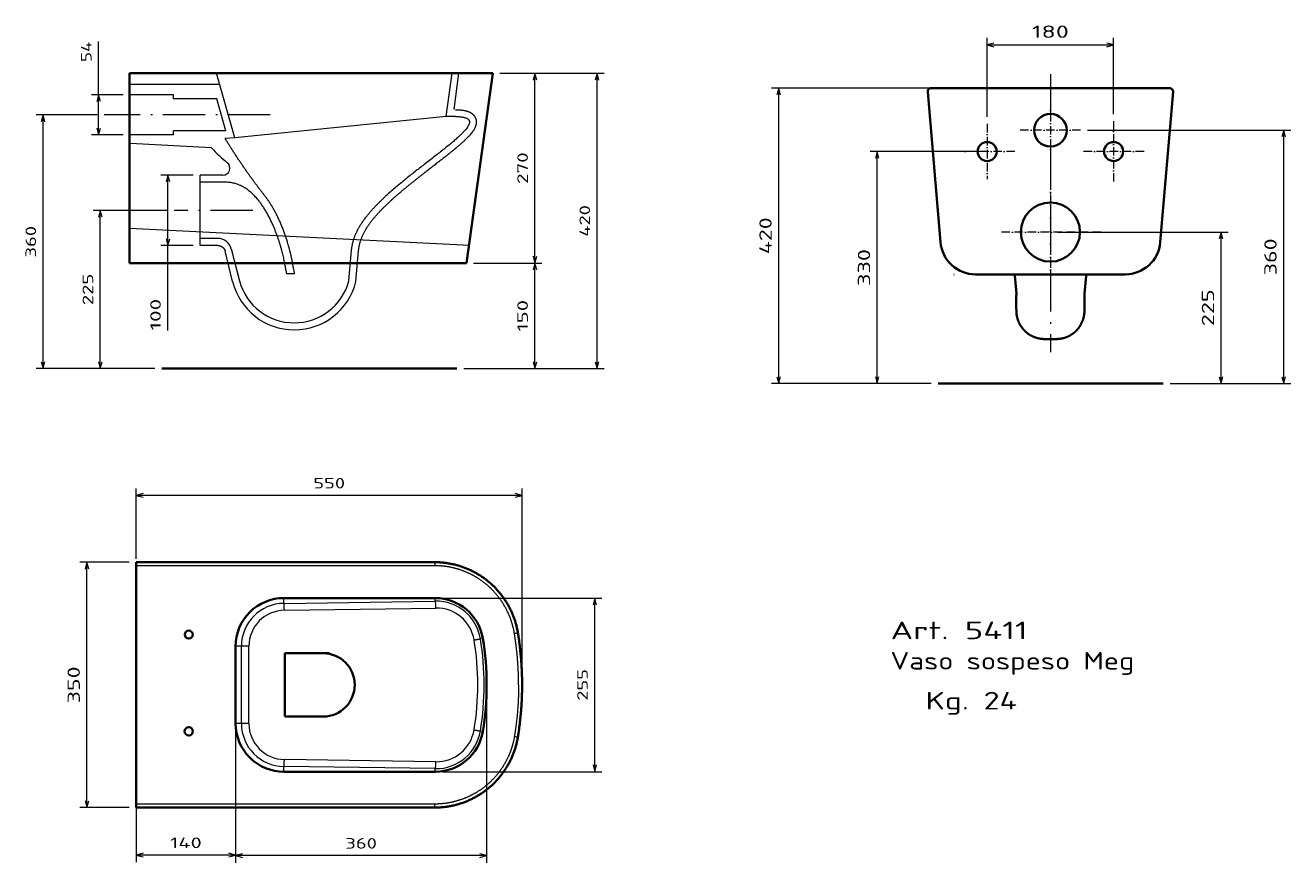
# Model space of a CAD drawing. Extents: x 29 to 389, y 26 to 264.
import ezdxf
from ezdxf.enums import TextEntityAlignment as Align

# ---------------------------------------------------------------- set-up
doc = ezdxf.new("R2010")
doc.units = 0
doc.linetypes.add('DASHDOT', pattern=[18.5, 12, -3, 0.5, -3])
doc.layers.get('0').update_dxf_attribs({"lineweight": 13})
doc.styles.get("Standard").update_dxf_attribs({"font": 'isocp.shx'})
doc.dimstyles.get("Standard").update_dxf_attribs({"dimtxt": 2.5, "dimasz": 2.5, "dimexe": 1.25, "dimexo": 0.625, "dimtad": 1, "dimcen": 2.5, "dimadec": 0, "dimazin": 0, "dimtfac": 1, "dimtmove": 0, "dimatfit": 0, "dimfxl": 0, "dimarcsym": 0})

# ---------------------------------------------------------------- blocks, each defined once
blk = doc.blocks.new('*D')
at = {"color": 7, "lineweight": 13}
for p, q in [((49.78, 233.31), (49.78, 259.85)), ((302.67, 238.43), (302.67, 260.93)), ((338.66, 239.22), (338.66, 260.93)), ((302.67, 258.93), (338.66, 258.93)), ((163.99, 250.84), (193.64, 250.84)), ((173.96, 196.85), (173.96, 250.84)), ((191.64, 166.83), (191.64, 250.84)), ((318.66, 246.63), (241.33, 246.63)), ((243.33, 162.57), (243.33, 246.63)), ((33.98, 166.83), (33.98, 238.98)), ((331.24, 234.64), (389.05, 234.64)), ((387.05, 162.57), (387.05, 234.64)), ((302.14, 228.57), (269.36, 228.57)), ((271.36, 162.57), (271.36, 228.57)), ((69.49, 177.66), (69.49, 221.84)), ((69.27, 211.83), (48.24, 211.83)), ((50.24, 166.83), (50.24, 211.83)), ((322.66, 205.66), (371.25, 205.66)), ((369.25, 162.57), (369.25, 205.66)), ((173.96, 166.83), (173.96, 196.85)), ((65.8, 166.83), (31.98, 166.83)), ((153.73, 166.83), (193.64, 166.83)), ((153.73, 166.83), (175.96, 166.83)), ((286.74, 162.57), (241.33, 162.57)), ((354.78, 162.57), (389.05, 162.57)), ((170.31, 130.7), (60.5, 130.7)), ((170.31, 78.8), (170.31, 132.7)), ((46.46, 41.89), (46.46, 111.71)), ((147.61, 101.51), (193.01, 101.51)), ((191.01, 52.09), (191.01, 101.51)), ((160.19, 75.85), (160.19, 26.21)), ((60.5, 74.8), (60.5, 26.38)), ((88.79, 74.8), (88.79, 26.38)), ((88.79, 74.43), (88.79, 26.21)), ((147.61, 52.09), (193.01, 52.09)), ((88.79, 28.38), (60.5, 28.38)), ((160.19, 28.21), (88.79, 28.21))]:
    blk.add_line(p, q, dxfattribs=at)
at = {"color": 7, "lineweight": 13, "ltscale": 0.29928}
blk.add_line((163.99, 250.84), (175.96, 250.84), dxfattribs=at)
at = {"color": 7, "lineweight": 13, "ltscale": 0.2243}
for p, q in [((56.75, 244.75), (47.78, 244.75)), ((56.75, 233.31), (47.78, 233.31))]:
    blk.add_line(p, q, dxfattribs=at)
at = {"color": 7, "lineweight": 13, "ltscale": 0.435832}
blk.add_line((49.41, 238.98), (31.98, 238.98), dxfattribs=at)
at = {"color": 7, "lineweight": 13, "ltscale": 0.229547}
for p, q in [((76.67, 221.84), (67.49, 221.84)), ((76.67, 201.84), (67.49, 201.84))]:
    blk.add_line(p, q, dxfattribs=at)
at = {"color": 7, "lineweight": 13, "ltscale": 0.48807}
blk.add_line((156.44, 196.85), (175.96, 196.85), dxfattribs=at)
blk.add_line((156.44, 196.85), (175.96, 196.85), dxfattribs=at)
at = {"color": 7, "lineweight": 13, "ltscale": 0.438909}
blk.add_line((65.8, 166.83), (48.24, 166.83), dxfattribs=at)
at = {"color": 7, "lineweight": 13, "ltscale": 0.434316}
blk.add_line((286.74, 162.57), (269.36, 162.57), dxfattribs=at)
at = {"color": 7, "lineweight": 13, "ltscale": 0.411671}
blk.add_line((354.78, 162.57), (371.25, 162.57), dxfattribs=at)
at = {"color": 7, "lineweight": 13, "ltscale": 0.499638}
blk.add_line((60.5, 112.71), (60.5, 132.7), dxfattribs=at)
at = {"color": 7, "lineweight": 13, "ltscale": 0.350828}
for p, q in [((58.5, 111.71), (44.46, 111.71)), ((58.5, 41.89), (44.46, 41.89))]:
    blk.add_line(p, q, dxfattribs=at)
at = {"color": 7, "lineweight": 13}
for points in [[(304.6, 259.45), (302.67, 258.93), (304.6, 258.41)], [(336.73, 258.41), (338.66, 258.93), (336.73, 259.45)], [(174.48, 248.91), (173.96, 250.84), (173.44, 248.91)], [(192.16, 248.91), (191.64, 250.84), (191.13, 248.91)], [(243.85, 244.7), (243.33, 246.63), (242.82, 244.7)], [(50.29, 242.82), (49.78, 244.75), (49.26, 242.82)], [(34.49, 237.05), (33.98, 238.98), (33.46, 237.05)], [(49.26, 235.24), (49.78, 233.31), (50.29, 235.24)], [(387.57, 232.71), (387.05, 234.64), (386.53, 232.71)], [(271.88, 226.64), (271.36, 228.57), (270.85, 226.64)], [(70.01, 219.91), (69.49, 221.84), (68.97, 219.91)], [(50.76, 209.9), (50.24, 211.83), (49.72, 209.9)], [(369.77, 203.73), (369.25, 205.66), (368.73, 203.73)], [(68.97, 203.77), (69.49, 201.84), (70.01, 203.77)], [(173.44, 198.78), (173.96, 196.85), (174.48, 198.78)], [(174.48, 194.92), (173.96, 196.85), (173.44, 194.92)], [(33.46, 168.76), (33.98, 166.83), (34.49, 168.76)], [(49.72, 168.76), (50.24, 166.83), (50.76, 168.76)], [(173.44, 168.76), (173.96, 166.83), (174.48, 168.76)], [(191.13, 168.76), (191.64, 166.83), (192.16, 168.76)], [(242.82, 164.51), (243.33, 162.57), (243.85, 164.51)], [(270.85, 164.51), (271.36, 162.57), (271.88, 164.51)], [(368.73, 164.51), (369.25, 162.57), (369.77, 164.51)], [(386.53, 164.51), (387.05, 162.57), (387.57, 164.51)], [(62.43, 131.22), (60.5, 130.7), (62.43, 130.18)], [(168.38, 130.18), (170.31, 130.7), (168.38, 131.22)], [(46.98, 109.78), (46.46, 111.71), (45.94, 109.78)], [(191.52, 99.58), (191.01, 101.51), (190.49, 99.58)], [(190.49, 54.03), (191.01, 52.09), (191.52, 54.03)], [(45.94, 43.82), (46.46, 41.89), (46.98, 43.82)], [(62.43, 28.9), (60.5, 28.38), (62.43, 27.86)], [(86.85, 27.86), (88.79, 28.38), (86.85, 28.9)], [(90.72, 28.73), (88.79, 28.21), (90.72, 27.69)], [(158.26, 27.69), (160.19, 28.21), (158.26, 28.73)]]:
    blk.add_lwpolyline(points, dxfattribs=at)
blk.add_text('180', height=3.5, dxfattribs=at).set_placement((315.41, 260.93), (325.92, 260.93), align=Align.FIT)
for s, height, rotation, p, p2 in [('54', 3, 90, (47.78, 254.05), (47.78, 259.85)), ('270', 3, 90, (171.96, 219.34), (171.96, 228.35)), ('420', 3, 90, (189.64, 204.33), (189.64, 213.34)), ('420', 3.5, 90, (241.33, 199.35), (241.33, 209.86)), ('360', 3, 90, (31.98, 198.4), (31.98, 207.41)), ('360', 3.5, 90, (385.05, 193.35), (385.05, 203.86)), ('330', 3.5, 90, (269.36, 190.32), (269.36, 200.83)), ('225', 3, 90, (48.24, 184.83), (48.24, 193.83)), ('225', 3.5, 90, (367.25, 178.86), (367.25, 189.37)), ('100', 3, 90, (67.49, 177.66), (67.49, 186.67)), ('150', 3, 90, (171.96, 177.34), (171.96, 186.34)), ('550', 3, 360, (110.9, 132.7), (119.91, 132.7)), ('350', 3.5, 90, (44.46, 71.55), (44.46, 82.06)), ('255', 3, 90, (189.01, 72.3), (189.01, 81.31)), ('140', 3, 360, (70.14, 30.38), (79.14, 30.38)), ('360', 3, 360, (119.99, 30.21), (128.99, 30.21))]:
    blk.add_text(s, height=height, rotation=rotation, dxfattribs=at).set_placement(p, p2, align=Align.FIT)
blk = doc.blocks.new('BLOCK1')
at = {"color": 7, "lineweight": 13}
for s, p, p2 in [('Art. 5411', (20, -16.94), (59.03, -16.94)), ('Vaso sospeso Meg', (20, -25.58), (89.39, -25.58))]:
    blk.add_text(s, height=5, dxfattribs=at).set_placement(p, p2, align=Align.FIT)
blk = doc.blocks.new('BLOCK2')
at = {"color": 7, "lineweight": 13}
blk.add_text('Kg. 24', height=5, dxfattribs=at).set_placement((30, -36.94), (56.02, -36.94), align=Align.FIT)
blk = doc.blocks.new('BLOCK3')
at = {"color": 7, "linetype": 'DASHDOT', "lineweight": 13}
for p, q in [((-90, -51), (-90, -129.6)), ((-50.7, -90.3), (-129.3, -90.3))]:
    blk.add_line(p, q, dxfattribs=at)
blk = doc.blocks.new('BLOCK4')
at = {"color": 7, "linetype": 'DASHDOT', "lineweight": 13}
for p, q in [((90, -47), (90, -133.5)), ((133.2, -90.3), (46.7, -90.3))]:
    blk.add_line(p, q, dxfattribs=at)
blk = doc.blocks.new('BLOCK5')
at = {"color": 7, "linetype": 'DASHDOT', "lineweight": 13}
for p, q in [((0, -132.9), (0, -276.8)), ((72, -204.8), (-72, -204.8))]:
    blk.add_line(p, q, dxfattribs=at)
blk = doc.blocks.new('BLOCK6')
at = {"color": 7, "linetype": 'DASHDOT', "lineweight": 13}
for p, q in [((0, -17.1), (0, -102.8)), ((42.9, -60), (-42.9, -60))]:
    blk.add_line(p, q, dxfattribs=at)

msp = doc.modelspace()

# ---------------------------------------------------------------- linework, layer by layer
at = {"color": 7, "lineweight": 35}
for p, q in [((58.6097, 250.8425), (161.9907, 250.8425)), ((58.6097, 250.8425), (58.6097, 196.8492)), ((161.9907, 250.8425), (154.4391, 196.8492)), ((285.756, 245.5438), (289.3866, 202.7824)), ((320.6639, 246.6284), (286.7524, 246.6284)), ((320.6639, 246.6284), (354.5754, 246.6284)), ((355.5718, 245.5438), (351.9411, 202.7824)), ((154.4391, 196.8492), (58.6097, 196.8492)), ((320.6639, 193.6284), (299.3508, 193.6284)), ((320.6639, 193.6284), (341.9769, 193.6284)), ((60.4954, 111.7148), (145.4281, 111.7148)), ((60.4954, 76.8033), (60.4954, 110.7148)), ((145.6067, 101.5119), (102.4954, 101.5119)), ((60.4954, 76.8033), (60.4954, 42.8918)), ((102.4954, 52.0947), (145.6067, 52.0947)), ((145.4281, 41.8918), (60.4954, 41.8918))]:
    msp.add_line(p, q, dxfattribs=at)
at = {"color": 7, "lineweight": 13}
for p, q in [((152.3265, 250.8921), (83.3137, 250.8425)), ((84.2483, 247.6025), (58.6097, 247.6025)), ((84.2483, 247.6025), (58.6097, 247.6025)), ((148.7241, 238.5225), (88.6005, 232.5149)), ((148.7241, 238.5225), (88.6005, 232.5149)), ((81.9506, 229.6268), (58.7471, 230.8429)), ((81.9506, 229.6268), (58.7471, 230.8429)), ((155.4028, 201.8652), (58.6097, 206.6838)), ((145.4281, 110.7148), (60.4954, 110.7148)), ((102.4954, 100.0092), (145.6067, 100.6364)), ((102.6598, 98.0396), (145.7711, 98.6667)), ((145.7711, 54.9399), (102.6598, 55.5671)), ((145.6067, 52.9703), (102.4954, 53.5974)), ((145.4281, 42.8918), (60.4954, 42.8918))]:
    msp.add_line(p, q, dxfattribs=at)
at = {"color": 7, "lineweight": 13, "ltscale": 0.015612}
msp.add_line((83.4867, 250.2425), (83.3137, 250.8425), dxfattribs=at)
at = {"color": 7, "lineweight": 13, "ltscale": 0.461261}
msp.add_line((88.6005, 232.5149), (83.4867, 250.2425), dxfattribs=at)
msp.add_line((88.6005, 232.5149), (83.4867, 250.2425), dxfattribs=at)
at = {"color": 7, "lineweight": 13, "ltscale": 0.310726}
msp.add_line((148.7241, 238.5225), (150.3667, 250.8425), dxfattribs=at)
msp.add_line((148.7241, 238.5225), (150.3667, 250.8425), dxfattribs=at)
at = {"color": 7, "lineweight": 13, "ltscale": 0.261124}
msp.add_line((150.946, 240.5388), (152.3265, 250.8921), dxfattribs=at)
msp.add_line((150.946, 240.5388), (152.3265, 250.8921), dxfattribs=at)
at = {"color": 7, "linetype": 'DASHDOT', "lineweight": 13}
for p, q in [((320.6639, 250.5634), (320.6639, 171.4406)), ((98.6097, 238.9785), (51.4097, 238.9785)), ((98.6097, 238.9785), (51.4097, 238.9785)), ((93.6737, 211.8307), (71.2737, 211.8307)), ((93.6737, 211.8307), (71.2737, 211.8307))]:
    msp.add_line(p, q, dxfattribs=at)
at = {"color": 7, "lineweight": 13, "ltscale": 0.071473}
msp.add_line((58.7471, 244.7469), (58.6097, 247.6025), dxfattribs=at)
msp.add_line((58.7471, 244.7469), (58.6097, 247.6025), dxfattribs=at)
at = {"color": 7, "lineweight": 13, "ltscale": 0.308}
for p, q in [((71.0671, 244.7469), (58.7471, 244.7469)), ((71.0671, 244.7469), (58.7471, 244.7469)), ((83.3871, 243.6029), (71.0671, 243.6029)), ((83.3871, 243.6029), (71.0671, 243.6029)), ((71.0671, 233.3069), (58.7471, 233.3069)), ((71.0671, 233.3069), (58.7471, 233.3069))]:
    msp.add_line(p, q, dxfattribs=at)
at = {"color": 7, "lineweight": 13, "ltscale": 0.286}
msp.add_line((58.7471, 233.3069), (58.7471, 244.7469), dxfattribs=at)
msp.add_line((58.7471, 233.3069), (58.7471, 244.7469), dxfattribs=at)
at = {"color": 7, "lineweight": 13, "ltscale": 0.0286}
for p, q in [((71.0671, 243.6029), (71.0671, 244.7469)), ((71.0671, 243.6029), (71.0671, 244.7469)), ((71.0671, 233.3069), (71.0671, 234.4509)), ((71.0671, 233.3069), (71.0671, 234.4509))]:
    msp.add_line(p, q, dxfattribs=at)
at = {"color": 7, "lineweight": 13, "ltscale": 0.238129}
msp.add_line((86.0271, 234.4509), (83.3871, 243.6029), dxfattribs=at)
msp.add_line((86.0271, 234.4509), (83.3871, 243.6029), dxfattribs=at)
at = {"color": 7, "lineweight": 13, "ltscale": 0.066}
msp.add_line((151.3641, 238.5225), (148.7241, 238.5225), dxfattribs=at)
msp.add_line((151.3641, 238.5225), (148.7241, 238.5225), dxfattribs=at)
at = {"color": 7, "lineweight": 13, "ltscale": 0.374}
msp.add_line((86.0271, 234.4509), (71.0671, 234.4509), dxfattribs=at)
msp.add_line((86.0271, 234.4509), (71.0671, 234.4509), dxfattribs=at)
at = {"color": 7, "lineweight": 13, "ltscale": 0.0616}
msp.add_line((58.7471, 230.8429), (58.7471, 233.3069), dxfattribs=at)
msp.add_line((58.7471, 230.8429), (58.7471, 233.3069), dxfattribs=at)
at = {"color": 7, "lineweight": 13, "ltscale": 0.070274}
msp.add_line((88.6005, 232.5149), (85.8002, 232.2699), dxfattribs=at)
msp.add_line((88.6005, 232.5149), (85.8002, 232.2699), dxfattribs=at)
at = {"color": 7, "lineweight": 13, "ltscale": 0.25}
for p, q in [((78.6737, 211.8385), (78.6737, 221.8385)), ((78.6737, 211.8385), (78.6737, 221.8385)), ((78.6737, 211.8385), (78.6737, 221.8385)), ((78.6737, 211.8385), (78.6737, 221.8385)), ((78.6737, 201.8385), (78.6737, 211.8385)), ((78.6737, 201.8385), (78.6737, 211.8385)), ((78.6737, 201.8385), (78.6737, 211.8385)), ((78.6737, 201.8385), (78.6737, 211.8385))]:
    msp.add_line(p, q, dxfattribs=at)
at = {"color": 7, "lineweight": 13, "ltscale": 0.161867}
msp.add_line((85.1483, 221.8385), (78.6737, 221.8385), dxfattribs=at)
msp.add_line((85.1483, 221.8385), (78.6737, 221.8385), dxfattribs=at)
at = {"color": 7, "lineweight": 13, "ltscale": 0.17702}
msp.add_line((85.7545, 219.8385), (78.6737, 219.8385), dxfattribs=at)
msp.add_line((85.7545, 219.8385), (78.6737, 219.8385), dxfattribs=at)
at = {"color": 7, "lineweight": 13, "ltscale": 0.124904}
msp.add_line((83.6698, 203.8385), (78.6737, 203.8385), dxfattribs=at)
msp.add_line((83.6698, 203.8385), (78.6737, 203.8385), dxfattribs=at)
at = {"color": 7, "lineweight": 13, "ltscale": 0.126552}
msp.add_line((83.7357, 201.8385), (78.6737, 201.8385), dxfattribs=at)
msp.add_line((83.7357, 201.8385), (78.6737, 201.8385), dxfattribs=at)
at = {"color": 7, "lineweight": 13, "ltscale": 0.225101}
msp.add_line((87.9224, 191.5938), (85.78, 200.3393), dxfattribs=at)
msp.add_line((87.9224, 191.5938), (85.78, 200.3393), dxfattribs=at)
at = {"color": 7, "lineweight": 13, "ltscale": 0.219472}
for p, q in [((121.0159, 191.7681), (121.781, 200.5136)), ((121.0159, 191.7681), (121.781, 200.5136)), ((123.0083, 191.5938), (123.7734, 200.3393)), ((123.0083, 191.5938), (123.7734, 200.3393))]:
    msp.add_line(p, q, dxfattribs=at)
at = {"color": 7, "lineweight": 13, "ltscale": 0.026633}
for p, q in [((103.0937, 194.8385), (103.246, 193.7842)), ((105.3165, 194.8385), (105.4689, 193.7842))]:
    msp.add_line(p, q, dxfattribs=at)
at = {"color": 7, "lineweight": 13, "ltscale": 0.007948}
msp.add_line((105.271, 195.1532), (105.3165, 194.8385), dxfattribs=at)
msp.add_line((105.271, 195.1532), (105.3165, 194.8385), dxfattribs=at)
at = {"color": 7, "lineweight": 35, "ltscale": 1.47123e-05}
msp.add_line((289.9039, 196.6905), (289.9038, 196.6911), dxfattribs=at)
at = {"color": 7, "lineweight": 13, "ltscale": 0.055571}
msp.add_line((105.4689, 193.7842), (103.246, 193.7842), dxfattribs=at)
at = {"color": 7, "lineweight": 35, "ltscale": 0.000270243}
msp.add_line((293.2265, 193.6284), (293.2373, 193.6284), dxfattribs=at)
at = {"color": 7, "lineweight": 13, "ltscale": 2.61337e-05}
msp.add_line((310.0812, 193.6284), (310.0823, 193.6284), dxfattribs=at)
at = {"color": 7, "lineweight": 35, "ltscale": 0.128145}
msp.add_line((310.9677, 188.2002), (310.5203, 193.3065), dxfattribs=at)
at = {"color": 7, "lineweight": 35, "ltscale": 0.001977}
msp.add_line((310.533, 193.2284), (310.5203, 193.3065), dxfattribs=at)
at = {"color": 7, "lineweight": 35, "ltscale": 0.128171}
msp.add_line((310.9678, 188.1992), (310.5203, 193.3065), dxfattribs=at)
at = {"color": 7, "lineweight": 35, "ltscale": 0.127918}
for p, q in [((310.9789, 188.1312), (310.533, 193.2284)), ((330.3488, 188.1312), (330.7948, 193.2284))]:
    msp.add_line(p, q, dxfattribs=at)
at = {"color": 7, "lineweight": 35, "ltscale": 0.001979}
msp.add_line((330.7948, 193.2284), (330.7821, 193.3066), dxfattribs=at)
at = {"color": 7, "lineweight": 13, "ltscale": 0.000104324}
for p, q in [((310.9934, 187.8317), (310.9936, 187.8359)), ((330.3344, 187.8317), (330.3341, 187.8359))]:
    msp.add_line(p, q, dxfattribs=at)
at = {"color": 7, "lineweight": 13, "ltscale": 4.72098e-05}
msp.add_line((310.9708, 183.4452), (310.9708, 183.447), dxfattribs=at)
at = {"color": 7, "lineweight": 35, "ltscale": 0.001718}
msp.add_line((310.9723, 183.3765), (310.9708, 183.4452), dxfattribs=at)
at = {"color": 7, "lineweight": 35, "ltscale": 0.002359}
for p, q in [((318.9572, 175.2206), (319.0515, 175.2205)), ((322.2762, 175.2205), (322.3706, 175.2206))]:
    msp.add_line(p, q, dxfattribs=at)
at = {"color": 7, "lineweight": 35, "ltscale": 0.040308}
for p, q in [((319.0515, 175.2205), (320.6639, 175.2239)), ((320.6639, 175.2239), (322.2762, 175.2205))]:
    msp.add_line(p, q, dxfattribs=at)
at = {"color": 5, "lineweight": 35}
for p, q in [((67.7961, 166.8305), (151.7274, 166.8305)), ((288.7353, 162.5746), (352.7823, 162.5746))]:
    msp.add_line(p, q, dxfattribs=at)
at = {"color": 7, "lineweight": 35, "ltscale": 0.025}
for p, q in [((60.4954, 111.7148), (60.4954, 110.7148)), ((60.4954, 41.8918), (60.4954, 42.8918))]:
    msp.add_line(p, q, dxfattribs=at)
at = {"color": 7, "lineweight": 13, "ltscale": 0.025}
for p, q in [((145.4281, 111.7148), (145.4281, 110.7148)), ((145.4281, 41.8918), (145.4281, 42.8918))]:
    msp.add_line(p, q, dxfattribs=at)
at = {"color": 7, "lineweight": 13, "ltscale": 0.037568}
for p, q in [((102.4954, 100.0092), (102.4954, 101.5119)), ((102.4954, 52.0947), (102.4954, 53.5974))]:
    msp.add_line(p, q, dxfattribs=at)
at = {"color": 7, "lineweight": 13, "ltscale": 0.021888}
for p, q in [((145.6067, 100.6364), (145.6067, 101.5119)), ((145.6067, 52.0947), (145.6067, 52.9703))]:
    msp.add_line(p, q, dxfattribs=at)
at = {"color": 7, "lineweight": 13, "ltscale": 0.017934}
for p, q in [((159.1312, 90.0422), (158.4235, 89.925)), ((159.1312, 63.5644), (158.4235, 63.6816))]:
    msp.add_line(p, q, dxfattribs=at)
at = {"color": 7, "lineweight": 13, "ltscale": 0.041237}
for p, q in [((90.4363, 87.8033), (88.7868, 87.8033)), ((90.4363, 65.8033), (88.7868, 65.8033))]:
    msp.add_line(p, q, dxfattribs=at)
at = {"color": 7, "lineweight": 35, "ltscale": 0.275}
for p, q in [((88.7868, 87.8033), (88.7868, 76.8033)), ((88.7868, 76.8033), (88.7868, 65.8033))]:
    msp.add_line(p, q, dxfattribs=at)
at = {"color": 7, "lineweight": 13, "ltscale": 0.053352}
for p, q in [((92.5703, 87.8033), (90.4363, 87.8033)), ((92.5703, 65.8033), (90.4363, 65.8033))]:
    msp.add_line(p, q, dxfattribs=at)
at = {"color": 7, "lineweight": 13, "ltscale": 0.275}
for p, q in [((90.4363, 76.8033), (90.4363, 87.8033)), ((92.5703, 76.8033), (92.5703, 87.8033)), ((90.4363, 65.8033), (90.4363, 76.8033)), ((92.5703, 65.8033), (92.5703, 76.8033))]:
    msp.add_line(p, q, dxfattribs=at)
at = {"color": 7, "lineweight": 35, "ltscale": 0.45}
msp.add_line((102.808, 67.8033), (102.808, 85.8033), dxfattribs=at)
at = {"color": 7, "lineweight": 35, "ltscale": 0.316688}
msp.add_line((102.808, 85.8033), (115.4755, 85.8033), dxfattribs=at)
at = {"color": 7, "lineweight": 35, "ltscale": 0.271754}
msp.add_line((102.808, 67.8033), (113.6782, 67.8033), dxfattribs=at)
at = {"color": 7, "lineweight": 35}
for centre, radius in [((320.6638, 234.637), 4.6441), ((302.668, 228.5725), 2.7135), ((338.6598, 228.5725), 2.7135), ((320.6631, 205.6594), 8.4081), ((75.4298, 91.1254), 1.1257), ((75.4298, 63.5887), 1.2002)]:
    msp.add_circle(centre, radius, dxfattribs=at)
for centre, radius, start, end in [((286.7524, 245.6284), 1, 90, 184.853096), ((354.5754, 245.6284), 1, 355.146904, 450), ((299.3508, 203.6284), 10, 184.853096, 270), ((341.9769, 203.6284), 10, 270.000006, 355.146899), ((307.0279, 187.9747), 3.9459, 356.705204, 363.828556), ((306.9815, 187.932), 3.9995, 356.637322, 364.939584), ((310.1706, 187.8819), 0.8245, 347.067818, 351.036307), ((331.1585, 187.8822), 0.826, 188.963554, 192.928291), ((334.3475, 187.9321), 4.0009, 175.024969, 183.362099), ((311.5921, 183.3818), 0.6197, 180.494207, 185.882141), ((319.2728, 183.3338), 8.297, 180.113012, 190.696845), ((102.4953, 87.8034), 13.7085, 449.999692, 540.000318), ((145.6067, 87.8033), 13.7086, 369.399492, 450.000115), ((80.2929, 76.9908), 79.9113, 359.86558, 369.399854), ((113.6782, 76.8033), 9, 270, 450), ((80.2929, 76.6158), 79.9113, 350.600147, 360.134423), ((102.4953, 65.8032), 13.7085, 179.999682, 270.000308), ((145.6067, 65.8033), 13.7086, 269.999885, 350.600508)]:
    msp.add_arc(centre, radius, start, end, dxfattribs=at)
at = {"color": 7, "lineweight": 13}
for centre, radius, start, end in [((110.6278, 255.3453), 38.5202, 221.886564, 231.03715), ((110.6278, 255.3453), 38.5202, 221.886564, 231.03715), ((85.1483, 223.8385), 2, 340.523244, 411.04649), ((85.1483, 223.8385), 2, 340.523244, 411.04649), ((85.1483, 223.8385), 2, 270, 340.523244), ((85.1483, 223.8385), 2, 270, 340.523244), ((83.6698, 199.8385), 4, 373.764783, 450), ((83.6698, 199.8385), 4, 373.764783, 450), ((105.4653, 195.903), 18.0644, 193.800698, 346.199302), ((105.4432, 195.9666), 16.1287, 195.088531, 344.911469), ((309.9009, 187.9182), 1.0958, 348.376311, 355.474392), ((307.0251, 187.7913), 3.9684, 0.583517, 4.993637), ((307.0661, 187.7888), 3.9278, 0.686602, 4.999933), ((334.2616, 187.7888), 3.9278, 175.000067, 179.313398), ((334.3027, 187.7913), 3.9684, 175.006363, 179.416483), ((331.4268, 187.9182), 1.0957, 184.52562, 191.624162), ((102.6434, 87.8027), 12.2073, 90.695, 179.997124), ((102.808, 87.8028), 10.2378, 90.829347, 179.997076), ((145.7654, 87.8023), 12.835, 369.519723, 450.70839), ((145.9297, 87.8024), 10.8654, 369.540737, 450.836371), ((111.8787, 437.9766), 351.0355, 279.218958, 279.382177), ((81.5789, 76.9907), 76.118, 359.858931, 369.537807), ((81.4154, 76.9908), 78.0868, 359.86075, 369.534393), ((81.5795, 76.6159), 76.1174, 350.462164, 360.141109), ((81.4154, 76.6159), 78.0867, 350.465602, 360.135841), ((102.6434, 65.8039), 12.2073, 180.002878, 269.304997), ((102.808, 65.8038), 10.2378, 180.002872, 269.17067), ((145.7654, 65.8043), 12.835, 269.291608, 350.480278), ((145.9297, 65.8042), 10.8654, 269.163623, 350.459267), ((227.6935, 420.7622), 363.5453, 260.568095, 260.725698)]:
    msp.add_arc(centre, radius, start, end, dxfattribs=at)
for centre, major_axis, start_param, end_param in [((102.4954, 98.0396), (0.0291, -1.9998), 1.56960027, 2.96646072), ((145.6067, 98.6667), (0.0291, -1.9998), 1.56960158, 2.96646086), ((102.4954, 55.5671), (0.0291, 1.9998), 3.3167247, 4.71358527), ((145.6067, 54.9399), (0.0291, 1.9998), 3.31672459, 4.71358503)]:
    msp.add_ellipse(centre, major_axis=major_axis, ratio=0.08221606, start_param=start_param, end_param=end_param, dxfattribs=at)
for points in [[(151.3641, 238.5225), (158.1922, 238.5225), (157.5118, 235.6939), (149.3227, 230.0367), (139.4054, 223.093), (131.4707, 215.8528)], [(151.3641, 238.5225), (158.1922, 238.5225), (157.5118, 235.6939), (149.3227, 230.0367), (139.4054, 223.093), (131.4707, 215.8528)], [(97.2075, 215.7973), (94.7387, 218.9539), (92.3636, 222.1794), (90.0821, 225.4739), (87.8943, 228.8374), (85.8002, 232.2699)], [(97.2075, 215.7973), (94.7387, 218.9539), (92.3636, 222.1794), (90.0821, 225.4739), (87.8943, 228.8374), (85.8002, 232.2699)], [(103.0937, 194.8385), (102.2234, 200.8609), (100.0617, 207.8636), (96.6084, 215.8469), (91.8393, 219.8385), (85.7545, 219.8385)], [(103.0937, 194.8385), (102.2234, 200.8609), (100.0617, 207.8636), (96.6084, 215.8469), (91.8393, 219.8385), (85.7545, 219.8385)], [(121.781, 200.5136), (122.0972, 204.1285), (123.554, 207.4979), (126.1514, 210.6219), (128.7903, 213.4069), (131.4707, 215.8528)], [(121.781, 200.5136), (122.0972, 204.1285), (123.554, 207.4979), (126.1514, 210.6219), (128.7903, 213.4069), (131.4707, 215.8528)], [(123.7734, 200.3393), (124.0647, 203.6695), (125.4257, 206.7616), (127.8563, 209.6156), (130.3063, 212.1693), (132.7756, 214.4226)], [(123.7734, 200.3393), (124.0647, 203.6695), (125.4257, 206.7616), (127.8563, 209.6156), (130.3063, 212.1693), (132.7756, 214.4226)], [(83.7357, 201.8385), (84.2427, 201.8385), (84.7719, 201.6484), (85.3233, 201.2681), (85.6593, 200.8318), (85.78, 200.3393)], [(83.7357, 201.8385), (84.2427, 201.8385), (84.7719, 201.6484), (85.3233, 201.2681), (85.6593, 200.8318), (85.78, 200.3393)], [(87.555, 200.7903), (87.9982, 198.9809), (88.4623, 197.1767), (88.9473, 195.3777), (89.4188, 193.5754), (89.8706, 191.7681)], [(87.555, 200.7903), (87.9982, 198.9809), (88.4623, 197.1767), (88.9473, 195.3777), (89.4188, 193.5754), (89.8706, 191.7681)]]:
    msp.add_open_spline(points, degree=5, dxfattribs=at)
for points, knots in [([(151.3641, 240.4585), (152.0236, 240.4583), (153.0073, 240.4224), (153.9207, 240.3111), (155.0576, 240.056), (156.1006, 239.4063), (156.7631, 238.7199), (157.2418, 237.873), (157.3332, 236.9124), (157.1721, 235.8961), (156.7698, 235.045), (156.4086, 234.4751), (155.6774, 233.4515), (154.7583, 232.4755), (154.0835, 231.8185), (152.2449, 230.145), (150.1832, 228.4626), (148.9153, 227.4576), (145.6287, 224.8954), (141.5153, 221.7315), (138.7389, 219.5542), (136.0313, 217.3356), (133.4357, 215.0249), (132.7756, 214.4226)], [0, 0, 0, 0, 0, 0, 17.11456863, 26.41187398, 26.41187398, 34.63221132, 34.63221132, 42.82670223, 51.36630348, 51.36630348, 63.42370302, 63.42370302, 63.42370302, 89.32969764, 89.32969764, 89.32969764, 128.21596868, 128.21596868, 128.21596868, 186.8104192, 207.21904512, 207.21904512, 207.21904512, 207.21904512, 207.21904512, 207.21904512]), ([(151.3641, 240.4585), (152.0236, 240.4583), (153.0073, 240.4224), (153.9207, 240.3111), (155.0576, 240.056), (156.1006, 239.4063), (156.7631, 238.7199), (157.2418, 237.873), (157.3332, 236.9124), (157.1721, 235.8961), (156.7698, 235.045), (156.4086, 234.4751), (155.6774, 233.4515), (154.7583, 232.4755), (154.0835, 231.8185), (152.2449, 230.145), (150.1832, 228.4626), (148.9153, 227.4576), (145.6287, 224.8954), (141.5153, 221.7315), (138.7389, 219.5542), (136.0313, 217.3356), (133.4357, 215.0249), (132.7756, 214.4226)], [0, 0, 0, 0, 0, 0, 17.11456863, 26.41187398, 26.41187398, 34.63221132, 34.63221132, 42.82670223, 51.36630348, 51.36630348, 63.42370302, 63.42370302, 63.42370302, 89.32969764, 89.32969764, 89.32969764, 128.21596868, 128.21596868, 128.21596868, 186.8104192, 207.21904512, 207.21904512, 207.21904512, 207.21904512, 207.21904512, 207.21904512]), ([(105.271, 195.1532), (104.9455, 197.4061), (104.4616, 199.6982), (103.8442, 202.0172), (102.458, 206.3284), (100.5845, 210.4959), (99.6023, 212.374), (98.4863, 214.1623), (97.2075, 215.7973)], [0, 0, 0, 0, 0, 0, 78.44229707, 78.44229707, 78.44229707, 146.05960809, 146.05960809, 146.05960809, 146.05960809, 146.05960809, 146.05960809]), ([(105.271, 195.1532), (104.9455, 197.4061), (104.4616, 199.6982), (103.8442, 202.0172), (102.458, 206.3284), (100.5845, 210.4959), (99.6023, 212.374), (98.4863, 214.1623), (97.2075, 215.7973)], [0, 0, 0, 0, 0, 0, 78.44229707, 78.44229707, 78.44229707, 146.05960809, 146.05960809, 146.05960809, 146.05960809, 146.05960809, 146.05960809]), ([(310.9673, 188.2054), (310.9665, 188.2156), (310.9657, 188.2249), (310.9651, 188.2333), (310.9643, 188.2426), (310.9637, 188.2511), (310.9636, 188.2513), (310.9634, 188.2545), (310.9631, 188.2584), (310.9627, 188.2628), (310.9618, 188.2746), (310.961, 188.2852), (310.9605, 188.2929), (310.959, 188.3124), (310.9584, 188.3227), (310.9584, 188.3252), (310.9586, 188.3252), (310.959, 188.323), (310.959, 188.3228), (310.959, 188.3224), (310.9591, 188.3218), (310.9592, 188.3215), (310.9593, 188.3204), (310.9595, 188.3192), (310.9597, 188.3177), (310.96, 188.3152), (310.9604, 188.3123), (310.9605, 188.311), (310.9612, 188.3058), (310.9619, 188.2995), (310.9621, 188.2979), (310.9644, 188.2771), (310.967, 188.2538), (310.9688, 188.2378), (310.9703, 188.2249), (310.9715, 188.2161)], [0, 0, 0, 0, 0, 0, 5.79660258, 5.79660258, 5.79660258, 7.1401819, 7.1401819, 7.1401819, 8.98983658, 8.98983658, 8.98983658, 18.53004565, 18.53004565, 18.53004565, 34.94643805, 34.94643805, 34.94643805, 36.11897839, 36.11897839, 36.11897839, 37.29151872, 37.29151872, 37.29151872, 41.69393765, 41.69393765, 41.69393765, 46.383982, 46.383982, 46.383982, 57.01869268, 57.01869268, 57.01869268, 94.89791425, 94.89791425, 94.89791425, 94.89791425, 94.89791425, 94.89791425]), ([(310.9672, 187.7479), (310.967, 187.7432), (310.967, 187.7402), (310.9674, 187.7383), (310.9682, 187.737), (310.9692, 187.737), (310.9695, 187.7371), (310.9709, 187.7379), (310.9726, 187.74), (310.974, 187.7421), (310.9754, 187.7444), (310.9767, 187.7466)], [0, 0, 0, 0, 0, 0, 13.26929829, 13.26929829, 13.26929829, 18.29517377, 18.29517377, 18.29517377, 35.81001009, 35.81001009, 35.81001009, 35.81001009, 35.81001009, 35.81001009]), ([(168.1174, 91.4752), (167.7929, 93.4304), (167.2578, 95.3511), (166.5171, 97.2063), (164.6487, 100.7271), (162.0729, 103.7706), (160.6255, 105.1475), (158.5656, 106.7212), (156.3143, 107.9875), (155.7863, 108.2625), (153.5405, 109.341), (151.1575, 110.1115), (149.2907, 110.5075), (147.3828, 110.7103), (145.4735, 110.7148), (145.4584, 110.7148), (145.4433, 110.7148), (145.4282, 110.7148)], [152.52520158, 152.52520158, 152.52520158, 152.52520158, 152.52520158, 152.52520158, 224.04303361, 224.04303361, 224.04303361, 295.50926402, 295.50926402, 295.50926402, 316.89696532, 316.89696532, 316.89696532, 385.00529077, 385.00529077, 385.00529077, 385.54738128, 385.54738128, 385.54738128, 385.54738128, 385.54738128, 385.54738128]), ([(169.3112, 76.8033), (169.3112, 76.8046), (169.3112, 76.8059), (169.3112, 76.8072), (169.3112, 77.1028), (169.31, 77.3983), (169.3076, 77.6926), (169.2715, 80.614), (169.1171, 83.5316), (168.883, 86.1439), (168.5536, 88.7714), (168.1309, 91.392), (168.1264, 91.4197), (168.1219, 91.4474), (168.1174, 91.4752)], [46.71084166, 46.71084166, 46.71084166, 46.71084166, 46.71084166, 46.71084166, 46.754645, 46.754645, 46.754645, 56.60989514, 56.60989514, 56.60989514, 144.62008772, 144.62008772, 144.62008772, 145.56095929, 145.56095929, 145.56095929, 145.56095929, 145.56095929, 145.56095929]), ([(156.6448, 89.6034), (156.8924, 89.6453), (157.1389, 89.6875), (157.3768, 89.7289), (157.7619, 89.7969), (158.0944, 89.8582), (158.2146, 89.8809), (158.3292, 89.9036), (158.3999, 89.9194), (158.4087, 89.9214), (158.4166, 89.9233), (158.4235, 89.925)], [0, 0, 0, 0, 0, 0, 7.89913428, 7.89913428, 7.89913428, 12.93019386, 12.93019386, 12.93019386, 13.72713094, 13.72713094, 13.72713094, 13.72713094, 13.72713094, 13.72713094]), ([(169.3112, 76.8033), (169.3112, 76.802), (169.3112, 76.8007), (169.3112, 76.7994), (169.3112, 76.5039), (169.31, 76.2083), (169.3076, 75.9141), (169.2715, 72.9927), (169.1171, 70.075), (168.883, 67.4628), (168.5536, 64.8352), (168.1309, 62.2147), (168.1264, 62.187), (168.1219, 62.1592), (168.1174, 62.1315)], [46.71084166, 46.71084166, 46.71084166, 46.71084166, 46.71084166, 46.71084166, 46.754645, 46.754645, 46.754645, 56.60989514, 56.60989514, 56.60989514, 144.62008772, 144.62008772, 144.62008772, 145.56095929, 145.56095929, 145.56095929, 145.56095929, 145.56095929, 145.56095929]), ([(168.1174, 62.1315), (167.7929, 60.1762), (167.2578, 58.2555), (166.5171, 56.4003), (164.6487, 52.8796), (162.0729, 49.8361), (160.6255, 48.4591), (158.5656, 46.8855), (156.3143, 45.6191), (155.7863, 45.3441), (153.5405, 44.2657), (151.1575, 43.4952), (149.2907, 43.0991), (147.3828, 42.8963), (145.4735, 42.8919), (145.4584, 42.8918), (145.4433, 42.8918), (145.4282, 42.8918)], [152.52520158, 152.52520158, 152.52520158, 152.52520158, 152.52520158, 152.52520158, 224.04303361, 224.04303361, 224.04303361, 295.50926402, 295.50926402, 295.50926402, 316.89696532, 316.89696532, 316.89696532, 385.00529077, 385.00529077, 385.00529077, 385.54738128, 385.54738128, 385.54738128, 385.54738128, 385.54738128, 385.54738128]), ([(156.6448, 64.0033), (156.8924, 63.9614), (157.1389, 63.9191), (157.3768, 63.8778), (157.7619, 63.8098), (158.0943, 63.7484), (158.2146, 63.7257), (158.3292, 63.703), (158.3999, 63.6872), (158.4087, 63.6852), (158.4166, 63.6833), (158.4235, 63.6816)], [0, 0, 0, 0, 0, 0, 7.89913426, 7.89913426, 7.89913426, 12.93019387, 12.93019387, 12.93019387, 13.72713096, 13.72713096, 13.72713096, 13.72713096, 13.72713096, 13.72713096])]:
    msp.add_open_spline(points, degree=5, knots=knots, dxfattribs=at)
at = {"color": 7, "lineweight": 35}
for points, degree, knots in [([(310.9672, 187.748), (310.9646, 187.7025), (310.9591, 187.6021), (310.9504, 187.4304), (310.9418, 187.2329), (310.934, 187.0158), (310.9279, 186.7954), (310.9236, 186.574), (310.9211, 186.3562), (310.9202, 186.143), (310.9207, 185.934), (310.9224, 185.7312), (310.9249, 185.5356), (310.9282, 185.3424), (310.9321, 185.1503), (310.9365, 184.96), (310.941, 184.7773), (310.9455, 184.6027), (310.9498, 184.4362), (310.9538, 184.2798), (310.9574, 184.1307), (310.9608, 183.9857), (310.9639, 183.8437), (310.9667, 183.7067), (310.969, 183.575), (310.9703, 183.4884), (310.9708, 183.4452)], 3, [0, 0, 0, 0, 0.68406396, 1.50783103, 2.57855635, 3.64897773, 4.76711703, 5.88507148, 6.97112567, 8.03361077, 9.08303438, 10.10631788, 11.0765675, 12.01612737, 13.00561705, 13.95812783, 14.87214726, 15.74616299, 16.57906112, 17.36920337, 18.09275043, 18.81627313, 19.54599814, 20.222553, 20.87196718, 21.52134948, 21.52134948, 21.52134948, 21.52134948]), ([(330.3477, 187.7251), (330.3549, 187.6005), (330.3683, 187.3397), (330.3811, 186.9984), (330.3885, 186.7034), (330.3925, 186.4693), (330.3945, 186.242), (330.3949, 186.0246), (330.394, 185.8144), (330.3921, 185.615), (330.3894, 185.4235), (330.3864, 185.2449), (330.3832, 185.0766), (330.3799, 184.9187), (330.3765, 184.7676), (330.3733, 184.6238), (330.3702, 184.4873), (330.3673, 184.3591), (330.3644, 184.2262), (330.3615, 184.0833), (330.3588, 183.9367), (330.3566, 183.802), (330.355, 183.6845), (330.3538, 183.5795), (330.3529, 183.4879), (330.3524, 183.4078), (330.3521, 183.3591), (330.352, 183.335)], 3, [0, 0, 0, 0, 1.87290882, 3.91660277, 5.12261552, 6.29899264, 7.42886876, 8.53255691, 9.5603148, 10.58189303, 11.52350682, 12.4330134, 13.26033953, 14.0488746, 14.80196357, 15.52799894, 16.20662416, 16.84944939, 17.45142671, 18.20069655, 18.99297196, 19.65116213, 20.221269, 20.75541586, 21.22653373, 21.5954192, 21.95679201, 21.95679201, 21.95679201, 21.95679201]), ([(310.9708, 183.4471), (310.971, 183.4337), (310.9713, 183.4076), (310.9719, 183.3704), (310.9725, 183.3338), (310.9731, 183.2978), (310.9739, 183.2612), (310.9747, 183.2242), (310.9756, 183.1867), (310.9768, 183.1409), (310.9785, 183.0869), (310.9811, 183.0191), (310.9846, 182.9409), (310.9902, 182.8376), (310.9987, 182.7114), (311.0116, 182.558), (311.0287, 182.3936), (311.0507, 182.2168), (311.0774, 182.0354), (311.0984, 181.9119), (311.1096, 181.8501)], 3, [0, 0, 0, 0, 0.20015859, 0.39182497, 0.55824514, 0.74949234, 0.93217851, 1.10626795, 1.30512816, 1.49548197, 1.79268062, 2.11522934, 2.51292272, 2.96761321, 3.66669127, 4.41015453, 5.276722, 6.14538756, 7.08361582, 8.02533588, 8.02533588, 8.02533588, 8.02533588]), ([(310.9736, 183.3903), (310.9737, 183.3806), (310.9739, 183.3615), (310.9742, 183.3335), (310.9746, 183.3069), (310.9749, 183.2795), (310.9754, 183.2516), (310.9759, 183.223), (310.9764, 183.1958), (310.9773, 183.1563), (310.9786, 183.1045), (310.9812, 183.0262), (310.9851, 182.9347), (310.9917, 182.815), (311.0011, 182.6812), (311.0144, 182.5303), (311.0307, 182.3768), (311.0551, 182.1833), (311.0901, 181.9526), (311.1232, 181.7748), (311.1412, 181.6859)], 3, [0, 0, 0, 0, 0.14633616, 0.28619771, 0.41956316, 0.54641379, 0.69576816, 0.83867024, 0.97510603, 1.10506405, 1.43121394, 1.75113064, 2.28014861, 2.80595443, 3.54851254, 4.29269271, 5.07740215, 5.86459401, 7.21712644, 8.57733253, 8.57733253, 8.57733253, 8.57733253]), ([(318.9572, 175.2206), (318.2243, 175.2233), (317.4846, 175.3097), (316.7526, 175.4837), (315.1911, 176.0579), (313.8146, 177.0228), (313.1424, 177.6566), (312.2122, 178.8275), (311.5754, 180.1632), (311.3761, 180.6965), (311.2244, 181.2421), (311.1201, 181.7938)], 5, [0, 0, 0, 0, 0, 0, 32.49293836, 32.49293836, 32.49293836, 71.66390432, 71.66390432, 71.66390432, 96.21583373, 96.21583373, 96.21583373, 96.21583373, 96.21583373, 96.21583373]), ([(322.3706, 175.2206), (323.1034, 175.2233), (323.8431, 175.3097), (324.5751, 175.4837), (326.1367, 176.0579), (327.5131, 177.0228), (328.1853, 177.6566), (329.2332, 178.9756), (329.9088, 180.5038), (330.1329, 181.2279), (330.2949, 182.0887), (330.3443, 182.9497), (330.3491, 183.0724), (330.3516, 183.195), (330.3518, 183.3174)], 5, [0, 0, 0, 0, 0, 0, 32.49284026, 32.49284026, 32.49284026, 71.66370851, 71.66370851, 71.66370851, 104.27706294, 104.27706294, 104.27706294, 109.70007384, 109.70007384, 109.70007384, 109.70007384, 109.70007384, 109.70007384]), ([(330.3541, 183.3903), (330.3539, 183.3712), (330.3535, 183.3348), (330.3528, 183.2788), (330.3519, 183.2242), (330.3507, 183.1652), (330.3491, 183.1044), (330.3465, 183.0261), (330.3426, 182.9345), (330.336, 182.8149), (330.3266, 182.681), (330.3133, 182.5302), (330.297, 182.3767), (330.2744, 182.1969), (330.2439, 181.9934), (330.2035, 181.7663), (330.1564, 181.5391), (330.1207, 181.3881), (330.1017, 181.3127)], 3, [0, 0, 0, 0, 0.2862667, 0.54656653, 0.83890489, 1.10539571, 1.43169053, 1.75175912, 2.28081791, 2.80667066, 3.54899331, 4.29293712, 5.0773931, 5.86432997, 7.01119751, 8.16363524, 9.32459349, 10.49071978, 10.49071978, 10.49071978, 10.49071978]), ([(145.4281, 111.7148), (145.7804, 111.7149), (146.4848, 111.6994), (147.5395, 111.6297), (148.5901, 111.5136), (149.6346, 111.3513), (150.6711, 111.1432), (151.6977, 110.8895), (152.7121, 110.5908), (153.7125, 110.2477), (154.6968, 109.8608), (155.6629, 109.431), (156.6089, 108.9592), (157.5328, 108.4465), (158.4329, 107.8938), (159.3073, 107.3024), (160.1545, 106.6734), (160.973, 106.0081), (161.7613, 105.3076), (162.5178, 104.5735), (163.2413, 103.807), (163.9303, 103.0096), (164.5836, 102.1829), (165.1999, 101.3285), (165.7782, 100.4479), (166.3172, 99.5429), (166.816, 98.6152), (167.2737, 97.6665), (167.6893, 96.6986), (168.0621, 95.7135), (168.3913, 94.713), (168.6763, 93.699), (168.9166, 92.6735), (169.0467, 91.9836), (169.1042, 91.6373)], 3, [0, 0, 0, 0, 5.28321684, 10.56610055, 15.84919715, 21.13287294, 26.41731725, 31.70256917, 36.9885085, 42.27486265, 47.56119827, 52.84691805, 58.13114163, 63.41297634, 68.69200146, 73.96843403, 79.24263661, 84.51493305, 89.78560789, 95.05491923, 100.3230952, 105.59034126, 110.85684281, 116.12277351, 121.38828828, 126.65349792, 131.91849394, 137.1833603, 142.44816555, 147.71295548, 152.9777456, 158.24250956, 163.50717222, 168.77159881, 168.77159881, 168.77159881, 168.77159881]), ([(169.1042, 91.6372), (169.1374, 91.4329), (169.2024, 91.0241), (169.296, 90.4104), (169.3855, 89.7963), (169.471, 89.1818), (169.5524, 88.5669), (169.6297, 87.9516), (169.7029, 87.3358), (169.772, 86.7195), (169.8371, 86.1028), (169.898, 85.4855), (169.9548, 84.8678), (170.0074, 84.2497), (170.0559, 83.631), (170.1002, 83.012), (170.1403, 82.3925), (170.1763, 81.7726), (170.208, 81.1523), (170.2356, 80.5317), (170.2589, 79.9108), (170.278, 79.2897), (170.2928, 78.6683), (170.3035, 78.0467), (170.3098, 77.425), (170.3112, 77.0106), (170.3112, 76.8033)], 3, [0, 0, 0, 0, 3.10538248, 6.20913204, 9.31178691, 12.41360209, 15.51481353, 18.61563801, 21.7162732, 24.81689761, 27.91767045, 31.01873171, 34.12020192, 37.22218211, 40.32475367, 43.42797821, 46.53189742, 49.63653288, 52.74188589, 55.84793732, 58.95464733, 62.06195515, 65.16977889, 68.27801698, 71.38657362, 74.49527471, 74.49527471, 74.49527471, 74.49527471]), ([(169.1042, 61.9694), (169.1374, 62.1738), (169.2024, 62.5826), (169.296, 63.1963), (169.3855, 63.8103), (169.471, 64.4248), (169.5524, 65.0397), (169.6297, 65.655), (169.7029, 66.2708), (169.772, 66.8871), (169.8371, 67.5039), (169.898, 68.1211), (169.9548, 68.7388), (170.0074, 69.357), (170.0559, 69.9756), (170.1002, 70.5947), (170.1403, 71.2141), (170.1763, 71.834), (170.208, 72.4543), (170.2356, 73.0749), (170.2589, 73.6958), (170.278, 74.317), (170.2928, 74.9384), (170.3035, 75.5599), (170.3098, 76.1816), (170.3112, 76.5961), (170.3112, 76.8033)], 3, [0, 0, 0, 0, 3.10538248, 6.20913204, 9.31178691, 12.41360209, 15.51481353, 18.61563801, 21.7162732, 24.81689761, 27.91767045, 31.01873171, 34.12020192, 37.22218211, 40.32475367, 43.42797821, 46.53189742, 49.63653288, 52.74188589, 55.84793732, 58.95464733, 62.06195515, 65.16977889, 68.27801698, 71.38657362, 74.49527471, 74.49527471, 74.49527471, 74.49527471]), ([(145.4281, 41.8918), (145.7804, 41.8918), (146.4848, 41.9072), (147.5395, 41.9769), (148.5901, 42.093), (149.6346, 42.2553), (150.6711, 42.4635), (151.6977, 42.7171), (152.7121, 43.0158), (153.7125, 43.359), (154.6968, 43.7458), (155.6629, 44.1756), (156.6089, 44.6474), (157.5328, 45.1602), (158.4329, 45.7128), (159.3073, 46.3042), (160.1545, 46.9332), (160.973, 47.5986), (161.7613, 48.299), (162.5178, 49.0332), (163.2413, 49.7997), (163.9303, 50.597), (164.5836, 51.4237), (165.1999, 52.2781), (165.7782, 53.1587), (166.3172, 54.0637), (166.816, 54.9915), (167.2737, 55.9401), (167.6893, 56.908), (168.0621, 57.8931), (168.3913, 58.8936), (168.6763, 59.9076), (168.9166, 60.9331), (169.0467, 61.6231), (169.1042, 61.9694)], 3, [0, 0, 0, 0, 5.28321684, 10.56610055, 15.84919715, 21.13287294, 26.41731725, 31.70256917, 36.9885085, 42.27486265, 47.56119827, 52.84691805, 58.13114163, 63.41297634, 68.69200146, 73.96843403, 79.24263661, 84.51493305, 89.78560789, 95.05491923, 100.3230952, 105.59034126, 110.85684281, 116.12277351, 121.38828828, 126.65349792, 131.91849394, 137.1833603, 142.44816555, 147.71295548, 152.9777456, 158.24250956, 163.50717222, 168.77159881, 168.77159881, 168.77159881, 168.77159881])]:
    msp.add_open_spline(points, degree=degree, knots=knots, dxfattribs=at)

# ---------------------------------------------------------------- block references
at = {"lineweight": 0, "xscale": 0.2, "yscale": 0.2, "zscale": 0.2}
for name in ['BLOCK6', 'BLOCK3', 'BLOCK4', 'BLOCK5']:
    msp.add_blockref(name, (320.6639, 246.6284), dxfattribs=at)
at = {"lineweight": 0}
for name in ['BLOCK1', 'BLOCK2']:
    msp.add_blockref(name, (255.1539, 106.7494), dxfattribs=at)

# ---------------------------------------------------------------- dimensions: what is measured, and where the dimension line sits
at = {"color": 0, "lineweight": 0}
for base, p1, p2, angle, text, middle, dimtype in [((46.4623, 41.8918), (60.4954, 111.7148), (60.4954, 41.8918), 270, '350', (46.4623, 76.8033), 161), ((60.4954, 130.7003), (170.3112, 76.8033), (60.4954, 110.7148), 179.999046, '550', (115.4033, 130.7003), 160), ((60.4954, 28.379), (88.7868, 76.8033), (60.4954, 76.8033), 179.999046, '140', (74.6411, 28.379), 160), ((88.7868, 28.21), (160.1919, 77.8497), (88.7868, 76.4261), 179.999046, '360', (124.4893, 28.21), 160), ((191.0066, 101.5119), (145.6067, 52.0947), (145.6067, 101.5119), 90, '255', (191.0066, 76.8033), 161), ((49.7751, 244.7469), (58.7471, 233.3069), (58.7471, 244.7469), 90, '54', (49.7751, 256.9481), 161), ((33.9764, 238.9785), (67.7961, 166.8305), (51.4097, 238.9785), 89.999523, '360', (33.9764, 202.9045), 160), ((369.2491, 205.6594), (352.7823, 162.5746), (320.6631, 205.6594), 89.999523, '225', (369.2491, 184.117), 160)]:
    dim = msp.add_linear_dim(base=base, p1=p1, p2=p2, angle=angle, text=text, dimstyle='Standard', override={"dimlfac": 5}, dxfattribs=at)
    dim.commit()
    dim.dimension.update_dxf_attribs({"geometry": '*D', "text_midpoint": middle, "dimtype": dimtype})
for base, p1, p2, angle, middle, dimtype in [((191.644, 250.8425), (151.7274, 166.8305), (161.9907, 250.8425), 89.999523, (191.644, 208.8365), 160), ((173.9619, 250.8425), (154.4391, 196.8492), (161.9907, 250.8425), 89.999523, (173.9619, 223.8459), 160), ((173.9619, 196.8492), (151.7274, 166.8305), (154.4391, 196.8492), 89.999523, (173.9619, 181.8399), 160), ((69.4918, 221.8385), (78.6737, 201.8385), (78.6737, 221.8385), 90, (69.4918, 182.1632), 161), ((50.2397, 211.8307), (67.7961, 166.8305), (71.2737, 211.8307), 89.999523, (50.2397, 189.3306), 160), ((243.3331, 246.6284), (288.7353, 162.5746), (320.6639, 246.6284), 89.999523, (243.3331, 204.6015), 160), ((271.3627, 162.5746), (304.1439, 228.5725), (288.7353, 162.5746), 269.998569, (271.3627, 195.5736), 160), ((302.668, 258.9291), (338.6598, 237.2231), (302.668, 236.4349), 179.999046, (320.6639, 258.9291), 160), ((387.0487, 234.637), (352.7823, 162.5746), (329.2392, 234.637), 89.999523, (387.0487, 198.6058), 160)]:
    dim = msp.add_linear_dim(base=base, p1=p1, p2=p2, angle=angle, dimstyle='Standard', override={"dimlfac": 5}, dxfattribs=at)
    dim.commit()
    dim.dimension.update_dxf_attribs({"geometry": '*D', "text_midpoint": middle, "dimtype": dimtype})

doc.saveas('drawing.dxf')
